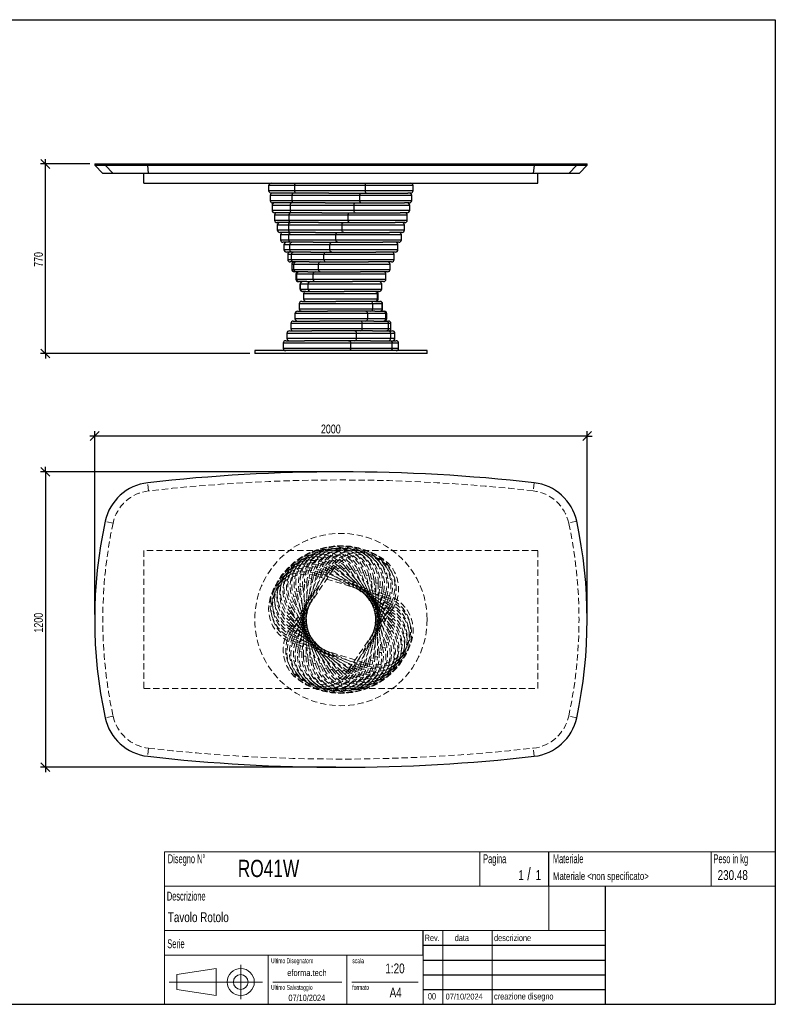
# Model space of a CAD drawing. Header units: millimetres. Extents: x 5 to 292, y 5 to 205.
# Tile 2 of 2: x 139 to 292, y 5 to 205. Entities that reach past the tile are written whole.
import ezdxf

# ---------------------------------------------------------------- set-up
doc = ezdxf.new("R2010")
doc.units = ezdxf.units.MM
doc.linetypes.add('HIDDEN', pattern=[1.905, 1.27, -0.635])
doc.layers.add('FORMAT', color=7, linetype='Continuous')
doc.styles.add('SLDTEXTSTYLE0', font='TXT', dxfattribs={"width": 0.605})
doc.styles.add('SLDTEXTSTYLE1', font='TXT', dxfattribs={"width": 0.75})
doc.dimstyles.new('SLDDIMSTYLE0', dxfattribs={"dimtxt": 1.8, "dimasz": 1.8, "dimexe": 0, "dimexo": 0.0625, "dimgap": 0.45, "dimtad": 1, "dimlfac": 20, "dimrnd": 1e-09, "dimzin": 12, "dimdsep": 46, "dimtxsty": 'SLDTEXTSTYLE1', "dimblk1": 'OBLIQUE', "dimblk2": 'OBLIQUE', "dimsah": 1, "dimcen": 0.09, "dimadec": 0, "dimazin": 3, "dimtfac": 1, "dimtmove": 0, "dimatfit": 0, "dimldrblk": 'OBLIQUE', "dimfxl": 0, "dimfrac": 2, "dimtolj": 1, "dimtzin": 12, "dimarcsym": 0})

# ---------------------------------------------------------------- blocks, each defined once
blk = doc.blocks.new('_Oblique')
at = {"color": 0, "linetype": 'ByBlock', "lineweight": -2}
blk.add_line((-0.5, -0.5), (0.5, 0.5), dxfattribs=at)
blk = doc.blocks.new('_D')
at = {"layer": 'FORMAT', "color": 7}
for p, q in [((143.8, 175.69), (143.8, 176.69)), ((152.8, 175.69), (142.8, 175.69)), ((143.8, 137.19), (143.8, 175.69)), ((185.3, 137.19), (142.8, 137.19)), ((143.8, 137.19), (143.8, 136.19))]:
    blk.add_line(p, q, dxfattribs=at)
at = {"layer": 'FORMAT', "color": 7, "xscale": 1.8, "yscale": 1.8}
for p, rotation in [((143.8, 175.69), 270.0000000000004), ((143.8, 137.19), 90.0000000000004)]:
    blk.add_blockref('_Oblique', p, dxfattribs=dict(at, rotation=rotation))
at = {"layer": 'FORMAT', "color": 7, "insert": (141.48, 154.79), "char_height": 1.8, "attachment_point": 1, "rotation": 90, "style": 'SLDTEXTSTYLE1'}
blk.add_mtext('770', dxfattribs=at)
blk = doc.blocks.new('_D_1')
at = {"layer": 'FORMAT', "color": 7}
for p, q in [((143.8, 113.16), (143.8, 114.16)), ((202.8, 113.16), (142.8, 113.16)), ((143.8, 113.16), (143.8, 53.16)), ((202.8, 53.16), (142.8, 53.16)), ((143.8, 53.16), (143.8, 52.16))]:
    blk.add_line(p, q, dxfattribs=at)
at = {"layer": 'FORMAT', "color": 7, "xscale": 1.8, "yscale": 1.8}
for p, rotation in [((143.8, 113.16, 17.8), 270.0000000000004), ((143.8, 53.16, 17.8), 90.0000000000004)]:
    blk.add_blockref('_Oblique', p, dxfattribs=dict(at, rotation=rotation))
at = {"layer": 'FORMAT', "color": 7, "insert": (141.48, 80.5), "char_height": 1.8, "attachment_point": 1, "rotation": 90, "style": 'SLDTEXTSTYLE1'}
blk.add_mtext('1200', dxfattribs=at)
blk = doc.blocks.new('_D_2')
at = {"layer": 'FORMAT', "color": 7}
for p, q in [((153.8, 120.43), (152.8, 120.43)), ((153.8, 84.16), (153.8, 121.43)), ((253.8, 120.43), (153.8, 120.43)), ((253.8, 84.16), (253.8, 121.43)), ((253.8, 120.43), (254.8, 120.43))]:
    blk.add_line(p, q, dxfattribs=at)
at = {"layer": 'FORMAT', "color": 7, "xscale": 1.8, "yscale": 1.8}
blk.add_blockref('_Oblique', (153.8, 120.43, 17.8), dxfattribs=at)
at = {"layer": 'FORMAT', "color": 7, "xscale": 1.8, "yscale": 1.8, "rotation": 180.0000000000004}
blk.add_blockref('_Oblique', (253.8, 120.43, 17.8), dxfattribs=at)
at = {"layer": 'FORMAT', "color": 7, "insert": (199.74, 122.76), "char_height": 1.8, "attachment_point": 1, "style": 'SLDTEXTSTYLE1'}
blk.add_mtext('2000', dxfattribs=at)

msp = doc.modelspace()

# ---------------------------------------------------------------- linework, layer by layer
at = {"color": 7, "linetype": 'Continuous', "lineweight": 25}
for p, q in [((153.7986, 175.6906), (153.7986, 175.4406)), ((153.7986, 175.6906), (155.92221, 175.6906)), ((153.7986, 175.4406), (155.4486, 173.7906)), ((153.7986, 175.4406), (155.92221, 175.4406)), ((155.92221, 175.6906), (155.92221, 175.4406)), ((155.92221, 175.6906), (164.56918, 175.6906)), ((155.92221, 175.4406), (164.56918, 175.4406)), ((157.53523, 173.7906), (155.92221, 175.4406)), ((164.56918, 175.6906), (164.56918, 175.4406)), ((164.56918, 175.6906), (243.02801, 175.6906)), ((164.56918, 175.4406), (243.02801, 175.4406)), ((164.75545, 173.7906), (164.56918, 175.4406)), ((243.02801, 175.4406), (242.84174, 173.7906)), ((243.02801, 175.6906), (243.02801, 175.4406)), ((243.02801, 175.6906), (251.67498, 175.6906)), ((243.02801, 175.4406), (251.67498, 175.4406)), ((251.67498, 175.4406), (250.06196, 173.7906)), ((251.67498, 175.6906), (251.67498, 175.4406)), ((251.67498, 175.6906), (253.7986, 175.6906)), ((251.67498, 175.4406), (253.7986, 175.4406)), ((252.1486, 173.7906), (253.7986, 175.4406)), ((253.7986, 175.4406), (253.7986, 175.6906)), ((157.53523, 173.7906), (155.4486, 173.7906)), ((164.75545, 173.7906), (157.53523, 173.7906)), ((163.7986, 171.7906), (163.7986, 173.7906)), ((242.84174, 173.7906), (164.75545, 173.7906)), ((250.06196, 173.7906), (242.84174, 173.7906)), ((243.7986, 171.7906), (243.7986, 173.7906)), ((252.1486, 173.7906), (250.06196, 173.7906)), ((163.7986, 171.7906), (243.7986, 171.7906)), ((189.12631, 171.2906), (189.12631, 170.2906)), ((194.43352, 171.2906), (189.12631, 171.2906)), ((189.12631, 170.2906), (194.43352, 170.2906)), ((208.77809, 171.2906), (194.43352, 171.2906)), ((194.43352, 170.2906), (194.43352, 171.2906)), ((194.43352, 170.2906), (208.77809, 170.2906)), ((208.77809, 170.2906), (208.77809, 171.2906)), ((218.47088, 171.2906), (208.77809, 171.2906)), ((208.77809, 170.2906), (218.47088, 170.2906)), ((218.47088, 170.2906), (218.47088, 171.2906)), ((189.43113, 169.2906), (189.43113, 168.2906)), ((193.91652, 169.2906), (189.43113, 169.2906)), ((189.43113, 168.2906), (193.91652, 168.2906)), ((194.57971, 169.7906), (189.62631, 169.7906)), ((207.65146, 169.2906), (193.91652, 169.2906)), ((193.91652, 168.2906), (193.91652, 169.2906)), ((193.91652, 168.2906), (207.65146, 168.2906)), ((201.36015, 169.7906), (194.57971, 169.7906)), ((201.36015, 169.7906), (207.85243, 169.7906)), ((207.65146, 168.2906), (207.65146, 169.2906)), ((218.16607, 169.2906), (207.65146, 169.2906)), ((207.65146, 168.2906), (218.16607, 168.2906)), ((207.85243, 169.7906), (217.3687, 169.7906)), ((217.97088, 169.7906), (217.3687, 169.7906)), ((218.16607, 168.2906), (218.16607, 169.2906)), ((189.82974, 167.2906), (189.82974, 166.2906)), ((193.53449, 167.2906), (189.82974, 167.2906)), ((189.82974, 166.2906), (193.53449, 166.2906)), ((194.11749, 167.7906), (189.93113, 167.7906)), ((206.4722, 167.2906), (193.53449, 167.2906)), ((193.53449, 166.2906), (193.53449, 167.2906)), ((193.53449, 166.2906), (206.4722, 166.2906)), ((200.60977, 167.7906), (194.11749, 167.7906)), ((200.60977, 167.7906), (206.72521, 167.7906)), ((206.4722, 166.2906), (206.4722, 167.2906)), ((217.76745, 167.2906), (206.4722, 167.2906)), ((206.4722, 166.2906), (217.76745, 166.2906)), ((206.72521, 167.7906), (216.6888, 167.7906)), ((217.66607, 167.7906), (216.6888, 167.7906)), ((217.76745, 166.2906), (217.76745, 167.2906)), ((190.31672, 165.2906), (190.31672, 164.2906)), ((193.29266, 165.2906), (190.31672, 165.2906)), ((190.31672, 164.2906), (193.29266, 164.2906)), ((193.78751, 165.7906), (190.32974, 165.7906)), ((205.25642, 165.2906), (193.29266, 165.2906)), ((193.29266, 164.2906), (193.29266, 165.2906)), ((193.29266, 164.2906), (205.25642, 164.2906)), ((199.90295, 165.7906), (193.78751, 165.7906)), ((199.90295, 165.7906), (205.55802, 165.7906)), ((205.25642, 164.2906), (205.25642, 165.2906)), ((217.28048, 165.2906), (205.25642, 165.2906)), ((205.25642, 164.2906), (217.28048, 164.2906)), ((205.55802, 165.7906), (215.83283, 165.7906)), ((217.26745, 165.7906), (215.83283, 165.7906)), ((217.28048, 164.2906), (217.28048, 165.2906)), ((193.59426, 163.7906), (190.81672, 163.7906)), ((190.88539, 163.2906), (190.88539, 162.2906)), ((193.19432, 163.2906), (190.88539, 163.2906)), ((190.88539, 162.2906), (193.19432, 162.2906)), ((204.02072, 163.2906), (193.19432, 163.2906)), ((193.19432, 162.2906), (193.19432, 163.2906)), ((193.19432, 162.2906), (204.02072, 162.2906)), ((199.24933, 163.7906), (193.59426, 163.7906)), ((199.24933, 163.7906), (204.3668, 163.7906)), ((204.02072, 162.2906), (204.02072, 163.2906)), ((216.7118, 163.2906), (204.02072, 163.2906)), ((204.02072, 162.2906), (216.7118, 162.2906)), ((204.3668, 163.7906), (214.81249, 163.7906)), ((216.78048, 163.7906), (214.81249, 163.7906)), ((216.7118, 162.2906), (216.7118, 163.2906)), ((193.54039, 161.7906), (191.38539, 161.7906)), ((191.52801, 161.2906), (191.52801, 160.2906)), ((193.24082, 161.2906), (191.52801, 161.2906)), ((191.52801, 160.2906), (193.24082, 160.2906)), ((202.782, 161.2906), (193.24082, 161.2906)), ((193.24082, 160.2906), (193.24082, 161.2906)), ((193.24082, 160.2906), (202.782, 160.2906)), ((198.65785, 161.7906), (193.54039, 161.7906)), ((198.65785, 161.7906), (203.16781, 161.7906)), ((202.782, 160.2906), (202.782, 161.2906)), ((216.06918, 161.2906), (202.782, 161.2906)), ((202.782, 160.2906), (216.06918, 160.2906)), ((203.16781, 161.7906), (213.64172, 161.7906)), ((216.2118, 161.7906), (213.64172, 161.7906)), ((216.06918, 160.2906), (216.06918, 161.2906)), ((193.62664, 159.7906), (192.02801, 159.7906)), ((192.23578, 159.2906), (192.23578, 158.2906)), ((193.43153, 159.2906), (192.23578, 159.2906)), ((192.23578, 158.2906), (193.43153, 158.2906)), ((201.55716, 159.2906), (193.43153, 159.2906)), ((193.43153, 158.2906), (193.43153, 159.2906)), ((193.43153, 158.2906), (201.55716, 158.2906)), ((198.13659, 159.7906), (193.62664, 159.7906)), ((198.13659, 159.7906), (201.97744, 159.7906)), ((201.55716, 158.2906), (201.55716, 159.2906)), ((215.36141, 159.2906), (201.55716, 159.2906)), ((201.55716, 158.2906), (215.36141, 158.2906)), ((201.97744, 159.7906), (212.3365, 159.7906)), ((215.56918, 159.7906), (212.3365, 159.7906)), ((215.36141, 158.2906), (215.36141, 159.2906)), ((193.85182, 157.7906), (192.73578, 157.7906)), ((192.99905, 157.2906), (192.99905, 156.2906)), ((193.76385, 157.2906), (192.99905, 157.2906)), ((192.99905, 156.2906), (193.76385, 156.2906)), ((200.36293, 157.2906), (193.76385, 157.2906)), ((193.76385, 156.2906), (193.76385, 157.2906)), ((193.76385, 156.2906), (200.36293, 156.2906)), ((197.69267, 157.7906), (193.85182, 157.7906)), ((197.69267, 157.7906), (200.81195, 157.7906)), ((200.36293, 156.2906), (200.36293, 157.2906)), ((214.59814, 157.2906), (200.36293, 157.2906)), ((200.36293, 156.2906), (214.59814, 156.2906)), ((200.81195, 157.7906), (210.91467, 157.7906)), ((214.86141, 157.7906), (210.91467, 157.7906)), ((214.59814, 156.2906), (214.59814, 157.2906)), ((194.21286, 155.7906), (193.49905, 155.7906)), ((193.80739, 155.2906), (193.80739, 154.2906)), ((194.23322, 155.2906), (193.80739, 155.2906)), ((193.80739, 154.2906), (194.23322, 154.2906)), ((197.33214, 155.7906), (194.21286, 155.7906)), ((199.21563, 155.2906), (194.23322, 155.2906)), ((194.23322, 154.2906), (194.23322, 155.2906)), ((194.23322, 154.2906), (199.21563, 154.2906)), ((197.33214, 155.7906), (199.68725, 155.7906)), ((199.21563, 154.2906), (199.21563, 155.2906)), ((213.7898, 155.2906), (199.21563, 155.2906)), ((199.21563, 154.2906), (213.7898, 154.2906)), ((199.68725, 155.7906), (209.39564, 155.7906)), ((214.09814, 155.7906), (209.39564, 155.7906)), ((213.7898, 154.2906), (213.7898, 155.2906)), ((194.70483, 153.7906), (194.30739, 153.7906)), ((194.64975, 153.2906), (194.64975, 152.2906)), ((194.83324, 153.2906), (194.64975, 153.2906)), ((194.64975, 152.2906), (194.83324, 152.2906)), ((197.05994, 153.7906), (194.70483, 153.7906)), ((198.13093, 153.2906), (194.83324, 153.2906)), ((194.83324, 152.2906), (194.83324, 153.2906)), ((194.83324, 152.2906), (198.13093, 152.2906)), ((197.05994, 153.7906), (198.6187, 153.7906)), ((198.13093, 152.2906), (198.13093, 153.2906)), ((212.94744, 153.2906), (198.13093, 153.2906)), ((198.13093, 152.2906), (212.94744, 152.2906)), ((198.6187, 153.7906), (207.80016, 153.7906)), ((213.2898, 153.7906), (207.80016, 153.7906)), ((212.94744, 152.2906), (212.94744, 153.2906)), ((195.32101, 151.7906), (195.14975, 151.7906)), ((196.87977, 151.7906), (195.32101, 151.7906)), ((195.51463, 151.2906), (195.51463, 150.2906)), ((195.55572, 151.2906), (195.51463, 151.2906)), ((195.51463, 150.2906), (195.55572, 150.2906)), ((197.12365, 151.2906), (195.55572, 151.2906)), ((195.55572, 150.2906), (195.55572, 151.2906)), ((195.55572, 150.2906), (197.12365, 150.2906)), ((196.87977, 151.7906), (197.62091, 151.7906)), ((197.12365, 150.2906), (197.12365, 151.2906)), ((212.08256, 151.2906), (197.12365, 151.2906)), ((197.12365, 150.2906), (212.08256, 150.2906)), ((197.62091, 151.7906), (206.15002, 151.7906)), ((212.44744, 151.7906), (206.15002, 151.7906)), ((212.08256, 150.2906), (212.08256, 151.2906)), ((196.05298, 149.7906), (196.01463, 149.7906)), ((196.70697, 149.7906), (196.05298, 149.7906)), ((196.20697, 149.2906), (196.20697, 148.2906)), ((211.20641, 149.2906), (196.20697, 149.2906)), ((196.20697, 148.2906), (211.20641, 148.2906)), ((196.70697, 149.7906), (204.46777, 149.7906)), ((211.58256, 149.7906), (204.46777, 149.7906)), ((211.20641, 148.2906), (211.20641, 149.2906)), ((211.38966, 149.2906), (211.20641, 149.2906)), ((211.20641, 148.2906), (211.38966, 148.2906)), ((211.38966, 148.2906), (211.38966, 149.2906)), ((211.39022, 149.2906), (211.38966, 149.2906)), ((211.38966, 148.2906), (211.39022, 148.2906)), ((211.39022, 148.2906), (211.39022, 149.2906)), ((195.33263, 147.2906), (195.33263, 146.2906)), ((210.27016, 147.2906), (195.33263, 147.2906)), ((195.33263, 146.2906), (210.27016, 146.2906)), ((195.83263, 147.7906), (202.77638, 147.7906)), ((210.70645, 147.7906), (202.77638, 147.7906)), ((210.27016, 146.2906), (210.27016, 147.2906)), ((212.2021, 147.2906), (210.27016, 147.2906)), ((210.27016, 146.2906), (212.2021, 146.2906)), ((210.79307, 147.7906), (210.70645, 147.7906)), ((210.79307, 147.7906), (211.70626, 147.7906)), ((211.70626, 147.7906), (211.76456, 147.7906)), ((212.2021, 146.2906), (212.2021, 147.2906)), ((212.26456, 147.2906), (212.2021, 147.2906)), ((212.2021, 146.2906), (212.26456, 146.2906)), ((212.26456, 146.2906), (212.26456, 147.2906)), ((194.47148, 145.2906), (194.47148, 144.2906)), ((209.24552, 145.2906), (194.47148, 145.2906)), ((194.47148, 144.2906), (209.24552, 144.2906)), ((194.97148, 145.7906), (201.09895, 145.7906)), ((209.77433, 145.7906), (201.09895, 145.7906)), ((209.24552, 144.2906), (209.24552, 145.2906)), ((212.89975, 145.2906), (209.24552, 145.2906)), ((209.24552, 144.2906), (212.89975, 144.2906)), ((210.68752, 145.7906), (209.77433, 145.7906)), ((210.68752, 145.7906), (212.41481, 145.7906)), ((212.41481, 145.7906), (212.62571, 145.7906)), ((212.89975, 144.2906), (212.89975, 145.2906)), ((213.12571, 145.2906), (212.89975, 145.2906)), ((212.89975, 144.2906), (213.12571, 144.2906)), ((213.12571, 144.2906), (213.12571, 145.2906)), ((193.63529, 143.2906), (193.63529, 142.2906)), ((208.14649, 143.2906), (193.63529, 143.2906)), ((193.63529, 142.2906), (208.14649, 142.2906)), ((194.13529, 143.7906), (199.45839, 143.7906)), ((208.76059, 143.7906), (199.45839, 143.7906)), ((208.14649, 142.2906), (208.14649, 143.2906)), ((213.47309, 143.2906), (208.14649, 143.2906)), ((208.14649, 142.2906), (213.47309, 142.2906)), ((210.48788, 143.7906), (208.76059, 143.7906)), ((210.48788, 143.7906), (213.00568, 143.7906)), ((213.00568, 143.7906), (213.4619, 143.7906)), ((213.47309, 142.2906), (213.47309, 143.2906)), ((213.9619, 143.2906), (213.47309, 143.2906)), ((213.47309, 142.2906), (213.9619, 142.2906)), ((213.9619, 142.2906), (213.9619, 143.2906)), ((192.83548, 141.2906), (192.83548, 140.2906)), ((206.98806, 141.2906), (192.83548, 141.2906)), ((192.83548, 140.2906), (206.98806, 140.2906)), ((193.33548, 141.7906), (197.87712, 141.7906)), ((207.67907, 141.7906), (197.87712, 141.7906)), ((206.98806, 140.2906), (206.98806, 141.2906)), ((213.91429, 141.2906), (206.98806, 141.2906)), ((206.98806, 140.2906), (213.91429, 140.2906)), ((210.19687, 141.7906), (207.67907, 141.7906)), ((210.19687, 141.7906), (213.47079, 141.7906)), ((213.47079, 141.7906), (214.26171, 141.7906)), ((213.91429, 140.2906), (213.91429, 141.2906)), ((214.76171, 141.2906), (213.91429, 141.2906)), ((213.91429, 140.2906), (214.76171, 140.2906)), ((214.76171, 140.2906), (214.76171, 141.2906)), ((192.08297, 139.2906), (192.08297, 138.2906)), ((205.78607, 139.2906), (192.08297, 139.2906)), ((192.08297, 138.2906), (205.78607, 138.2906)), ((192.58297, 139.7906), (196.37672, 139.7906)), ((206.54456, 139.7906), (196.37672, 139.7906)), ((205.78607, 138.2906), (205.78607, 139.2906)), ((214.21733, 139.2906), (205.78607, 139.2906)), ((205.78607, 138.2906), (214.21733, 138.2906)), ((209.81847, 139.7906), (206.54456, 139.7906)), ((209.81847, 139.7906), (213.80379, 139.7906)), ((213.80379, 139.7906), (215.01422, 139.7906)), ((214.21733, 138.2906), (214.21733, 139.2906)), ((215.51422, 139.2906), (214.21733, 139.2906)), ((214.21733, 138.2906), (215.51422, 138.2906)), ((215.51422, 138.2906), (215.51422, 139.2906)), ((186.2986, 137.7906), (186.2986, 137.1906)), ((221.2986, 137.7906), (186.2986, 137.7906)), ((221.2986, 137.1906), (186.2986, 137.1906)), ((221.2986, 137.1906), (221.2986, 137.7906))]:
    msp.add_line(p, q, dxfattribs=at)
at = {"color": 7, "linetype": 'HIDDEN', "lineweight": 18}
for p, q in [((164.75545, 109.29688), (164.56918, 110.93633)), ((243.02801, 110.93633), (242.84174, 109.29688)), ((157.53523, 102.75819), (155.92221, 103.10557)), ((251.67498, 103.10557), (250.06196, 102.75819)), ((163.7986, 97.15775), (163.7986, 69.15775)), ((243.7986, 97.15775), (163.7986, 97.15775)), ((243.7986, 69.15775), (243.7986, 97.15775)), ((193.37987, 81.17027), (201.81112, 93.57648)), ((193.6829, 79.96828), (200.60913, 93.27344)), ((202.22466, 93.29543), (193.79341, 80.88923)), ((194.1241, 78.80986), (199.45071, 92.83224)), ((201.05263, 93.04257), (194.12641, 79.73741)), ((199.91812, 92.65469), (194.59151, 78.6323)), ((194.69744, 77.71082), (198.35167, 92.2589)), ((198.8366, 92.13709), (195.18238, 77.58901)), ((198.35167, 92.2589), (198.8366, 92.13709)), ((198.8366, 92.13709), (198.35167, 92.2589)), ((198.67291, 92.04467), (198.8191, 92.52282)), ((198.8191, 92.52282), (198.67291, 92.04467)), ((213.01748, 87.65909), (198.67291, 92.04467)), ((198.8191, 92.52282), (213.16367, 88.13724)), ((199.45071, 92.83224), (199.91812, 92.65469)), ((199.91812, 92.65469), (199.45071, 92.83224)), ((199.74476, 92.58199), (199.94573, 93.03982)), ((199.94573, 93.03982), (199.74476, 92.58199)), ((213.4797, 86.55278), (199.74476, 92.58199)), ((199.94573, 93.03982), (213.68067, 87.01061)), ((200.60913, 93.27344), (201.05263, 93.04257)), ((201.05263, 93.04257), (200.60913, 93.27344)), ((200.87198, 92.9906), (201.125, 93.42185)), ((201.125, 93.42185), (200.87198, 92.9906)), ((213.80968, 85.40009), (200.87198, 92.9906)), ((201.125, 93.42185), (214.0627, 85.83135)), ((201.81112, 93.57648), (202.22466, 93.29543)), ((202.22466, 93.29543), (201.81112, 93.57648)), ((202.03917, 93.26489), (202.34078, 93.66369)), ((202.34078, 93.66369), (202.03917, 93.26489)), ((214.00293, 84.21677), (202.03917, 93.26489)), ((202.34078, 93.66369), (214.30454, 84.61557)), ((203.2304, 93.40114), (203.57647, 93.76202)), ((203.57647, 93.76202), (203.2304, 93.40114)), ((214.0568, 83.01899), (203.2304, 93.40114)), ((203.57647, 93.76202), (214.40287, 83.37987)), ((204.42938, 93.39748), (204.81519, 93.71552)), ((204.81519, 93.71552), (204.42938, 93.39748)), ((213.97055, 81.82311), (204.42938, 93.39748)), ((204.81519, 93.71552), (214.35637, 82.14115)), ((205.61975, 93.25395), (206.04003, 93.52481)), ((206.04003, 93.52481), (205.61975, 93.25395)), ((213.74537, 80.64545), (205.61975, 93.25395)), ((206.04003, 93.52481), (214.16566, 80.91631)), ((206.78525, 92.97253), (207.23426, 93.1925)), ((207.23426, 93.1925), (206.78525, 92.97253)), ((213.38433, 79.50211), (206.78525, 92.97253)), ((207.23426, 93.1925), (213.83335, 79.72208)), ((207.90995, 92.55704), (208.38156, 92.72312)), ((208.38156, 92.72312), (207.90995, 92.55704)), ((212.89236, 78.4087), (207.90995, 92.55704)), ((208.38156, 92.72312), (213.36397, 78.57478)), ((208.97849, 92.01318), (209.46626, 92.1231)), ((209.46626, 92.1231), (208.97849, 92.01318)), ((212.27618, 77.38016), (208.97849, 92.01318)), ((209.46626, 92.1231), (212.76395, 77.49008)), ((195.3951, 76.68618), (197.32703, 91.56125)), ((197.82286, 91.49685), (195.89093, 76.62178)), ((196.20753, 75.74993), (196.39078, 90.74881)), ((196.39078, 90.74881), (196.89075, 90.74271)), ((196.89075, 90.74271), (196.39078, 90.74881)), ((196.89075, 90.74271), (196.70749, 75.74383)), ((197.32703, 91.56125), (197.82286, 91.49685)), ((197.82286, 91.49685), (197.32703, 91.56125)), ((209.97629, 91.34836), (210.47355, 91.40062)), ((210.47355, 91.40062), (209.97629, 91.34836)), ((211.54421, 76.43053), (209.97629, 91.34836)), ((210.47355, 91.40062), (212.04147, 76.4828)), ((210.70645, 75.57279), (210.8897, 90.57167)), ((210.8897, 90.57167), (211.38966, 90.56556)), ((211.38966, 90.56556), (210.8897, 90.57167)), ((211.38966, 90.56556), (211.20641, 75.56668)), ((194.83324, 88.82541), (195.32101, 88.93533)), ((195.32101, 88.93533), (194.83324, 88.82541)), ((198.13093, 74.19239), (194.83324, 88.82541)), ((195.32101, 88.93533), (198.6187, 74.30231)), ((195.55572, 89.8327), (196.05298, 89.88496)), ((196.05298, 89.88496), (195.55572, 89.8327)), ((197.12365, 74.91487), (195.55572, 89.8327)), ((196.05298, 89.88496), (197.62091, 74.96713)), ((208.76059, 74.1784), (212.41481, 88.72648)), ((212.89975, 88.60467), (209.24552, 74.05659)), ((209.77433, 74.81864), (211.70626, 89.69371)), ((212.2021, 89.62931), (210.27016, 74.75425)), ((211.70626, 89.69371), (212.2021, 89.62931)), ((212.2021, 89.62931), (211.70626, 89.69371)), ((212.41481, 88.72648), (212.89975, 88.60467)), ((212.89975, 88.60467), (212.41481, 88.72648)), ((213.01748, 87.65909), (213.16367, 88.13724)), ((213.16367, 88.13724), (213.01748, 87.65909)), ((193.76385, 86.59341), (194.21286, 86.81338)), ((194.21286, 86.81338), (193.76385, 86.59341)), ((200.36293, 73.123), (193.76385, 86.59341)), ((194.21286, 86.81338), (200.81195, 73.34297)), ((194.23322, 87.74071), (194.70483, 87.90679)), ((194.70483, 87.90679), (194.23322, 87.74071)), ((199.21563, 73.59237), (194.23322, 87.74071)), ((194.70483, 87.90679), (199.68725, 73.75845)), ((206.54456, 73.27292), (213.47079, 86.57809)), ((213.91429, 86.34721), (206.98806, 73.04205)), ((207.67907, 73.6608), (213.00568, 87.68319)), ((213.47309, 87.50564), (208.14649, 73.48325)), ((213.00568, 87.68319), (213.47309, 87.50564)), ((213.47309, 87.50564), (213.00568, 87.68319)), ((213.47079, 86.57809), (213.91429, 86.34721)), ((213.91429, 86.34721), (213.47079, 86.57809)), ((213.4797, 86.55278), (213.68067, 87.01061)), ((213.68067, 87.01061), (213.4797, 86.55278)), ((193.24082, 84.17434), (193.62664, 84.49238)), ((193.62664, 84.49238), (193.24082, 84.17434)), ((202.782, 72.59998), (193.24082, 84.17434)), ((193.43153, 85.39918), (193.85182, 85.67004)), ((193.85182, 85.67004), (193.43153, 85.39918)), ((201.55716, 72.79069), (193.43153, 85.39918)), ((193.62664, 84.49238), (203.16781, 72.91801)), ((193.85182, 85.67004), (201.97744, 73.06154)), ((205.37253, 73.02006), (213.80379, 85.42627)), ((214.21733, 85.14523), (205.78607, 72.73902)), ((213.80379, 85.42627), (214.21733, 85.14523)), ((214.21733, 85.14523), (213.80379, 85.42627)), ((213.80968, 85.40009), (214.0627, 85.83135)), ((214.0627, 85.83135), (213.80968, 85.40009)), ((214.00293, 84.21677), (214.30454, 84.61557)), ((214.30454, 84.61557), (214.00293, 84.21677)), ((193.19432, 82.93562), (193.54039, 83.2965)), ((193.54039, 83.2965), (193.19432, 82.93562)), ((204.02072, 72.55347), (193.19432, 82.93562)), ((193.29266, 81.69993), (193.59426, 82.09872)), ((193.59426, 82.09872), (193.29266, 81.69993)), ((193.54039, 83.2965), (204.3668, 72.91435)), ((193.59426, 82.09872), (205.55802, 73.0506)), ((213.97055, 81.82311), (214.35637, 82.14115)), ((214.35637, 82.14115), (213.97055, 81.82311)), ((214.0568, 83.01899), (214.40287, 83.37987)), ((214.40287, 83.37987), (214.0568, 83.01899)), ((205.25642, 72.65181), (193.29266, 81.69993)), ((193.37987, 81.17027), (193.79341, 80.88923)), ((193.79341, 80.88923), (193.37987, 81.17027)), ((193.53449, 80.48415), (193.78751, 80.9154)), ((193.78751, 80.9154), (193.53449, 80.48415)), ((206.4722, 72.89364), (193.53449, 80.48415)), ((193.78751, 80.9154), (206.72521, 73.3249)), ((213.74537, 80.64545), (214.16566, 80.91631)), ((214.16566, 80.91631), (213.74537, 80.64545)), ((193.6829, 79.96828), (194.12641, 79.73741)), ((194.12641, 79.73741), (193.6829, 79.96828)), ((193.91652, 79.30489), (194.11749, 79.76272)), ((194.11749, 79.76272), (193.91652, 79.30489)), ((207.65146, 73.27567), (193.91652, 79.30489)), ((194.11749, 79.76272), (207.85243, 73.7335)), ((194.1241, 78.80986), (194.59151, 78.6323)), ((194.59151, 78.6323), (194.1241, 78.80986)), ((194.43352, 78.17825), (194.57971, 78.6564)), ((194.57971, 78.6564), (194.43352, 78.17825)), ((208.77809, 73.79267), (194.43352, 78.17825)), ((194.57971, 78.6564), (208.92428, 74.27083)), ((212.89236, 78.4087), (213.36397, 78.57478)), ((213.36397, 78.57478), (212.89236, 78.4087)), ((213.38433, 79.50211), (213.83335, 79.72208)), ((213.83335, 79.72208), (213.38433, 79.50211)), ((194.69744, 77.71082), (195.18238, 77.58901)), ((195.18238, 77.58901), (194.69744, 77.71082)), ((195.3951, 76.68618), (195.89093, 76.62178)), ((195.89093, 76.62178), (195.3951, 76.68618)), ((211.54421, 76.43053), (212.04147, 76.4828)), ((212.04147, 76.4828), (211.54421, 76.43053)), ((212.27618, 77.38016), (212.76395, 77.49008)), ((212.76395, 77.49008), (212.27618, 77.38016)), ((196.20753, 75.74993), (196.70749, 75.74383)), ((196.70749, 75.74383), (196.20753, 75.74993)), ((197.12365, 74.91487), (197.62091, 74.96713)), ((197.62091, 74.96713), (197.12365, 74.91487)), ((198.13093, 74.19239), (198.6187, 74.30231)), ((198.6187, 74.30231), (198.13093, 74.19239)), ((208.76059, 74.1784), (209.24552, 74.05659)), ((209.24552, 74.05659), (208.76059, 74.1784)), ((208.77809, 73.79267), (208.92428, 74.27083)), ((208.92428, 74.27083), (208.77809, 73.79267)), ((209.77433, 74.81864), (210.27016, 74.75425)), ((210.27016, 74.75425), (209.77433, 74.81864)), ((210.70645, 75.57279), (211.20641, 75.56668)), ((211.20641, 75.56668), (210.70645, 75.57279)), ((199.21563, 73.59237), (199.68725, 73.75845)), ((199.68725, 73.75845), (199.21563, 73.59237)), ((200.36293, 73.123), (200.81195, 73.34297)), ((200.81195, 73.34297), (200.36293, 73.123)), ((201.55716, 72.79069), (201.97744, 73.06154)), ((201.97744, 73.06154), (201.55716, 72.79069)), ((202.782, 72.59998), (203.16781, 72.91801)), ((203.16781, 72.91801), (202.782, 72.59998)), ((204.02072, 72.55347), (204.3668, 72.91435)), ((204.3668, 72.91435), (204.02072, 72.55347)), ((205.25642, 72.65181), (205.55802, 73.0506)), ((205.55802, 73.0506), (205.25642, 72.65181)), ((205.37253, 73.02006), (205.78607, 72.73902)), ((205.78607, 72.73902), (205.37253, 73.02006)), ((206.4722, 72.89364), (206.72521, 73.3249)), ((206.72521, 73.3249), (206.4722, 72.89364)), ((206.54456, 73.27292), (206.98806, 73.04205)), ((206.98806, 73.04205), (206.54456, 73.27292)), ((207.65146, 73.27567), (207.85243, 73.7335)), ((207.85243, 73.7335), (207.65146, 73.27567)), ((207.67907, 73.6608), (208.14649, 73.48325)), ((208.14649, 73.48325), (207.67907, 73.6608)), ((163.7986, 69.15775), (243.7986, 69.15775)), ((157.53523, 63.5573), (155.92221, 63.20992)), ((251.67498, 63.20992), (250.06196, 63.5573)), ((164.75545, 57.01861), (164.56918, 55.37916)), ((243.02801, 55.37916), (242.84174, 57.01861))]:
    msp.add_line(p, q, dxfattribs=at)
at = {"color": 7, "linetype": 'Continuous', "lineweight": 25, "flags": 128}
for points in [[(194.43352, 171.2906), (194.43633, 171.38814), (194.44465, 171.48194), (194.45816, 171.56838), (194.47634, 171.64415), (194.49849, 171.70633), (194.52377, 171.75254), (194.55119, 171.78099), (194.57971, 171.7906)], [(194.57971, 169.7906), (194.55119, 169.8002), (194.52377, 169.82866), (194.49849, 169.87486), (194.47634, 169.93704), (194.45816, 170.01281), (194.44465, 170.09926), (194.43633, 170.19305), (194.43352, 170.2906)], [(208.77809, 171.2906), (208.7809, 171.38814), (208.78922, 171.48194), (208.80273, 171.56838), (208.82091, 171.64415), (208.84306, 171.70633), (208.86834, 171.75254), (208.89576, 171.78099), (208.92428, 171.7906)], [(208.92428, 169.7906), (208.89576, 169.8002), (208.86834, 169.82866), (208.84306, 169.87486), (208.82091, 169.93704), (208.80273, 170.01281), (208.78922, 170.09926), (208.7809, 170.19305), (208.77809, 170.2906)], [(193.91652, 169.2906), (193.92038, 169.38814), (193.93182, 169.48194), (193.95039, 169.56838), (193.97538, 169.64415), (194.00584, 169.70633), (194.04058, 169.75254), (194.07828, 169.78099), (194.11749, 169.7906)], [(194.11749, 167.7906), (194.07828, 167.8002), (194.04058, 167.82866), (194.00584, 167.87486), (193.97538, 167.93704), (193.95039, 168.01281), (193.93182, 168.09926), (193.92038, 168.19305), (193.91652, 168.2906)], [(207.65146, 169.2906), (207.65532, 169.38814), (207.66676, 169.48194), (207.68533, 169.56838), (207.71032, 169.64415), (207.74078, 169.70633), (207.77552, 169.75254), (207.81322, 169.78099), (207.85243, 169.7906)], [(207.85243, 167.7906), (207.81322, 167.8002), (207.77552, 167.82866), (207.74078, 167.87486), (207.71032, 167.93704), (207.68533, 168.01281), (207.66676, 168.09926), (207.65532, 168.19305), (207.65146, 168.2906)], [(193.53449, 167.2906), (193.53935, 167.38814), (193.55375, 167.48194), (193.57713, 167.56838), (193.6086, 167.64415), (193.64694, 167.70633), (193.69068, 167.75254), (193.73815, 167.78099), (193.78751, 167.7906)], [(193.78751, 165.7906), (193.73815, 165.8002), (193.69068, 165.82866), (193.64694, 165.87486), (193.6086, 165.93704), (193.57713, 166.01281), (193.55375, 166.09926), (193.53935, 166.19305), (193.53449, 166.2906)], [(206.4722, 167.2906), (206.47706, 167.38814), (206.49145, 167.48194), (206.51484, 167.56838), (206.5463, 167.64415), (206.58464, 167.70633), (206.62839, 167.75254), (206.67585, 167.78099), (206.72521, 167.7906)], [(206.72521, 165.7906), (206.67585, 165.8002), (206.62839, 165.82866), (206.58464, 165.87486), (206.5463, 165.93704), (206.51484, 166.01281), (206.49145, 166.09926), (206.47706, 166.19305), (206.4722, 166.2906)], [(193.29266, 165.2906), (193.29845, 165.38814), (193.31561, 165.48194), (193.34349, 165.56838), (193.38099, 165.64415), (193.4267, 165.70633), (193.47884, 165.75254), (193.53542, 165.78099), (193.59426, 165.7906)], [(193.59426, 163.7906), (193.53542, 163.8002), (193.47884, 163.82866), (193.4267, 163.87486), (193.38099, 163.93704), (193.34349, 164.01281), (193.31561, 164.09926), (193.29845, 164.19305), (193.29266, 164.2906)], [(205.25642, 165.2906), (205.26221, 165.38814), (205.27937, 165.48194), (205.30724, 165.56838), (205.34475, 165.64415), (205.39046, 165.70633), (205.4426, 165.75254), (205.49918, 165.78099), (205.55802, 165.7906)], [(205.55802, 163.7906), (205.49918, 163.8002), (205.4426, 163.82866), (205.39046, 163.87486), (205.34475, 163.93704), (205.30724, 164.01281), (205.27937, 164.09926), (205.26221, 164.19305), (205.25642, 164.2906)], [(193.19432, 163.2906), (193.20097, 163.38814), (193.22066, 163.48194), (193.25264, 163.56838), (193.29568, 163.64415), (193.34812, 163.70633), (193.40796, 163.75254), (193.47288, 163.78099), (193.54039, 163.7906)], [(193.54039, 161.7906), (193.47288, 161.8002), (193.40796, 161.82866), (193.34812, 161.87486), (193.29568, 161.93704), (193.25264, 162.01281), (193.22066, 162.09926), (193.20097, 162.19305), (193.19432, 162.2906)], [(204.02072, 163.2906), (204.02737, 163.38814), (204.04707, 163.48194), (204.07905, 163.56838), (204.12209, 163.64415), (204.17453, 163.70633), (204.23436, 163.75254), (204.29928, 163.78099), (204.3668, 163.7906)], [(204.3668, 161.7906), (204.29928, 161.8002), (204.23436, 161.82866), (204.17453, 161.87486), (204.12209, 161.93704), (204.07905, 162.01281), (204.04707, 162.09926), (204.02737, 162.19305), (204.02072, 162.2906)], [(193.24082, 161.2906), (193.24824, 161.38814), (193.27019, 161.48194), (193.30585, 161.56838), (193.35383, 161.64415), (193.41229, 161.70633), (193.47899, 161.75254), (193.55137, 161.78099), (193.62664, 161.7906)], [(193.62664, 159.7906), (193.55137, 159.8002), (193.47899, 159.82866), (193.41229, 159.87486), (193.35383, 159.93704), (193.30585, 160.01281), (193.27019, 160.09926), (193.24824, 160.19305), (193.24082, 160.2906)], [(202.782, 161.2906), (202.78941, 161.38814), (202.81137, 161.48194), (202.84702, 161.56838), (202.895, 161.64415), (202.95346, 161.70633), (203.02017, 161.75254), (203.09254, 161.78099), (203.16781, 161.7906)], [(203.16781, 159.7906), (203.09254, 159.8002), (203.02017, 159.82866), (202.95346, 159.87486), (202.895, 159.93704), (202.84702, 160.01281), (202.81137, 160.09926), (202.78941, 160.19305), (202.782, 160.2906)], [(193.43153, 159.2906), (193.43961, 159.38814), (193.46353, 159.48194), (193.50237, 159.56838), (193.55463, 159.64415), (193.61832, 159.70633), (193.69098, 159.75254), (193.76982, 159.78099), (193.85182, 159.7906)], [(193.85182, 157.7906), (193.76982, 157.8002), (193.69098, 157.82866), (193.61832, 157.87486), (193.55463, 157.93704), (193.50237, 158.01281), (193.46353, 158.09926), (193.43961, 158.19305), (193.43153, 158.2906)], [(201.55716, 159.2906), (201.56523, 159.38814), (201.58915, 159.48194), (201.62799, 159.56838), (201.68026, 159.64415), (201.74394, 159.70633), (201.81661, 159.75254), (201.89545, 159.78099), (201.97744, 159.7906)], [(201.97744, 157.7906), (201.89545, 157.8002), (201.81661, 157.82866), (201.74394, 157.87486), (201.68026, 157.93704), (201.62799, 158.01281), (201.58915, 158.09926), (201.56523, 158.19305), (201.55716, 158.2906)], [(205.37253, 139.7906), (205.45321, 139.78099), (205.53079, 139.75254), (205.60229, 139.70633), (205.66495, 139.64415), (205.71638, 139.56838), (205.7546, 139.48194), (205.77813, 139.38814), (205.78607, 139.2906)], [(205.78607, 138.2906), (205.77813, 138.19305), (205.7546, 138.09926), (205.71638, 138.01281), (205.66495, 137.93704), (205.60229, 137.87486), (205.53079, 137.82866), (205.45321, 137.8002), (205.37253, 137.7906)], [(213.80379, 139.7906), (213.88446, 139.78099), (213.96204, 139.75254), (214.03354, 139.70633), (214.0962, 139.64415), (214.14763, 139.56838), (214.18585, 139.48194), (214.20938, 139.38814), (214.21733, 139.2906)], [(214.21733, 138.2906), (214.20938, 138.19305), (214.18585, 138.09926), (214.14763, 138.01281), (214.0962, 137.93704), (214.03354, 137.87486), (213.96204, 137.82866), (213.88446, 137.8002), (213.80379, 137.7906)]]:
    msp.add_lwpolyline(points, dxfattribs=at)
at = {"color": 7, "linetype": 'HIDDEN', "lineweight": 18}
msp.add_circle((203.7986, 83.15775), 17.5, dxfattribs=at)
at = {"color": 7, "linetype": 'Continuous', "lineweight": 25}
for centre, radius, start, end in [((189.62631, 171.2906), 0.5, 90, 180), ((189.62631, 170.2906), 0.5, 180, 270), ((217.97088, 171.2906), 0.5, 0, 90), ((217.97088, 170.2906), 0.5, 270, 0), ((189.93113, 169.2906), 0.5, 90, 180), ((189.93113, 168.2906), 0.5, 180, 270), ((217.66607, 169.2906), 0.5, 0, 90), ((217.66607, 168.2906), 0.5, 270, 0), ((190.32974, 167.2906), 0.5, 90, 180), ((190.32974, 166.2906), 0.5, 180, 270), ((217.26745, 167.2906), 0.5, 0, 90), ((217.26745, 166.2906), 0.5, 270, 0), ((190.81672, 165.2906), 0.5, 90, 180), ((190.81672, 164.2906), 0.5, 180, 270), ((216.78048, 165.2906), 0.5, 0, 90), ((216.78048, 164.2906), 0.5, 270, 0), ((191.38539, 163.2906), 0.5, 90, 180), ((191.38539, 162.2906), 0.5, 180, 270), ((216.2118, 163.2906), 0.5, 0, 90), ((216.2118, 162.2906), 0.5, 270, 0), ((192.02801, 161.2906), 0.5, 90, 180), ((192.02801, 160.2906), 0.5, 180, 270), ((215.56918, 161.2906), 0.5, 0, 90), ((215.56918, 160.2906), 0.5, 270, 0), ((192.73578, 159.2906), 0.5, 90, 180), ((192.73578, 158.2906), 0.5, 180, 270), ((214.86141, 159.2906), 0.5, 0, 90), ((214.86141, 158.2906), 0.5, 270, 0), ((193.49905, 157.2906), 0.5, 90, 180), ((193.49905, 156.2906), 0.5, 180, 270), ((194.2398, 157.31479), 0.47657, 93.2406657, 182.9099065), ((194.2398, 156.2664), 0.47657, 177.0900935, 266.7593343), ((200.83889, 157.31479), 0.47657, 93.2406657, 182.9099065), ((200.83889, 156.2664), 0.47657, 177.0900935, 266.7593343), ((214.09814, 157.2906), 0.5, 0, 90), ((214.09814, 156.2906), 0.5, 270, 0), ((194.30739, 155.2906), 0.5, 90, 180), ((194.30739, 154.2906), 0.5, 180, 270), ((194.71945, 155.30439), 0.48643, 91.722513, 181.6246863), ((194.71945, 154.27681), 0.48643, 178.3753137, 268.277487), ((199.70187, 155.30439), 0.48643, 91.722513, 181.6246863), ((199.70187, 154.27681), 0.48643, 178.3753137, 268.277487), ((213.2898, 155.2906), 0.5, 0, 90), ((213.2898, 154.2906), 0.5, 270, 0), ((195.14975, 153.2906), 0.5, 90, 180), ((195.14975, 152.2906), 0.5, 180, 270), ((195.3272, 153.29664), 0.494, 90.7183147, 180.7007399), ((195.3272, 152.28456), 0.494, 179.2992601, 269.2816853), ((198.62489, 153.29664), 0.494, 90.7183147, 180.7007399), ((198.62489, 152.28456), 0.494, 179.2992601, 269.2816853), ((212.44744, 153.2906), 0.5, 0, 90), ((212.44744, 152.2906), 0.5, 270, 0), ((196.01463, 151.2906), 0.5, 90, 180), ((196.01463, 150.2906), 0.5, 180, 270), ((196.05435, 151.29196), 0.49864, 90.157799, 180.1569346), ((196.05435, 150.28923), 0.49864, 179.8430654, 269.842201), ((197.62228, 151.29196), 0.49864, 90.157799, 180.1569346), ((197.62228, 150.28923), 0.49864, 179.8430654, 269.842201), ((211.58256, 151.2906), 0.5, 0, 90), ((211.58256, 150.2906), 0.5, 270, 0), ((196.70697, 149.2906), 0.5, 90, 180), ((196.70697, 148.2906), 0.5, 180, 270), ((210.70643, 149.29062), 0.49998, 359.997862, 89.9978618), ((210.70643, 148.29058), 0.49998, 270.0021382, 0.002138), ((210.88968, 149.29062), 0.49998, 359.997862, 89.9978618), ((210.88968, 148.29058), 0.49998, 270.0021382, 0.002138), ((210.89022, 149.2906), 0.5, 0, 90), ((210.89022, 148.2906), 0.5, 270, 0), ((195.83263, 147.2906), 0.5, 90, 180), ((195.83263, 146.2906), 0.5, 180, 270), ((209.77224, 147.29267), 0.49793, 359.7614019, 89.759398), ((209.77224, 146.28852), 0.49793, 270.240602, 0.2385981), ((211.70417, 147.29267), 0.49793, 359.7614019, 89.759398), ((211.70417, 146.28852), 0.49793, 270.240602, 0.2385981), ((211.76456, 147.2906), 0.5, 0, 90), ((211.76456, 146.2906), 0.5, 270, 0), ((194.97148, 145.2906), 0.5, 90, 180), ((194.97148, 144.2906), 0.5, 180, 270), ((208.75294, 145.29802), 0.49264, 359.137167, 89.110362), ((208.75294, 144.28318), 0.49264, 270.889638, 0.862833), ((212.40716, 145.29802), 0.49264, 359.137167, 89.110362), ((212.40716, 144.28318), 0.49264, 270.889638, 0.862833), ((212.62571, 145.2906), 0.5, 0, 90), ((212.62571, 144.2906), 0.5, 270, 0), ((194.13529, 143.2906), 0.5, 90, 180), ((194.13529, 142.2906), 0.5, 180, 270), ((207.66221, 143.30636), 0.48453, 358.1357412, 88.0057177), ((207.66221, 142.27483), 0.48453, 271.9942823, 1.8642588), ((212.98882, 143.30636), 0.48453, 358.1357412, 88.0057177), ((212.98882, 142.27483), 0.48453, 271.9942823, 1.8642588), ((213.4619, 143.2906), 0.5, 0, 90), ((213.4619, 142.2906), 0.5, 270, 0), ((193.33548, 141.2906), 0.5, 90, 180), ((193.33548, 140.2906), 0.5, 180, 270), ((206.51451, 141.31725), 0.4743, 356.7787944, 86.3679517), ((206.51451, 140.26395), 0.4743, 273.6320483, 3.2212056), ((213.44074, 141.31725), 0.4743, 356.7787944, 86.3679517), ((213.44074, 140.26395), 0.4743, 273.6320483, 3.2212056), ((214.26171, 141.2906), 0.5, 0, 90), ((214.26171, 140.2906), 0.5, 270, 0), ((192.58297, 139.2906), 0.5, 90, 180), ((192.58297, 138.2906), 0.5, 180, 270), ((215.01422, 139.2906), 0.5, 0, 90), ((215.01422, 138.2906), 0.5, 270, 0), ((203.7986, -234.34225), 347.5, 83.5180383, 96.4819617), ((165.69808, 101.00026), 10, 96.4819617, 167.8465205), ((241.89911, 101.00026), 10, 12.1534795, 83.5180383), ((248.5486, 83.15775), 94.75, 167.8465205, 192.1534795), ((159.0486, 83.15775), 94.75, 347.8465205, 12.1534795), ((165.69808, 65.31523), 10, 192.1534795, 263.5180383), ((241.89911, 65.31523), 10, 276.4819617, 347.8465205), ((203.7986, 400.65775), 347.5, 263.5180383, 276.4819617)]:
    msp.add_arc(centre, radius, start, end, dxfattribs=at)
at = {"color": 7, "linetype": 'HIDDEN', "lineweight": 18}
for centre, radius, start, end in [((203.7986, -234.34225), 345.85, 83.5180383, 96.4819617), ((165.69808, 101.00026), 8.35, 96.4819617, 167.8465205), ((241.89911, 101.00026), 8.35, 12.1534795, 83.5180383), ((248.5486, 83.15775), 93.1, 167.8465205, 192.1534795), ((159.0486, 83.15775), 93.1, 347.8465205, 12.1534795), ((203.01463, 90.61666), 7.5, 6, 186), ((203.89022, 90.65719), 7.5, 359.3, 179.3), ((204.76456, 90.59528), 7.5, 352.6, 172.6), ((199.02801, 88.94493), 7.5, 39.5, 219.5), ((199.73578, 89.462), 7.5, 32.8, 212.8), ((199.73578, 89.462), 7, 32.8, 212.8), ((199.73578, 89.462), 7, 32.8, 212.8), ((200.49905, 89.89295), 7.5, 26.1, 206.1), ((200.49905, 89.89295), 7, 26.1, 206.1), ((200.49905, 89.89295), 7, 26.1, 206.1), ((201.30739, 90.23192), 7.5, 19.4, 199.4), ((201.30739, 90.23192), 7, 19.4, 199.4), ((201.30739, 90.23192), 7, 19.4, 199.4), ((202.14975, 90.47426), 7.5, 12.7, 192.7), ((202.14975, 90.47426), 7, 12.7, 192.7), ((202.14975, 90.47426), 7, 12.7, 192.7), ((203.01463, 90.61666), 7, 6, 186), ((203.01463, 90.61666), 7, 6, 186), ((203.89022, 90.65719), 7, 359.3, 179.3), ((203.89022, 90.65719), 7, 359.3, 179.3), ((204.76456, 90.59528), 7, 352.6, 172.6), ((204.76456, 90.59528), 7, 352.6, 172.6), ((205.62571, 90.43179), 7.5, 345.9, 165.9), ((205.62571, 90.43179), 7, 345.9, 165.9), ((205.62571, 90.43179), 7, 345.9, 165.9), ((206.4619, 90.16894), 7.5, 339.2, 159.2), ((206.4619, 90.16894), 7, 339.2, 159.2), ((206.4619, 90.16894), 7, 339.2, 159.2), ((207.26171, 89.81033), 7.5, 332.5, 152.5), ((207.26171, 89.81033), 7, 332.5, 152.5), ((207.26171, 89.81033), 7, 332.5, 152.5), ((208.01422, 89.36085), 7.5, 325.8, 145.8), ((208.01422, 89.36085), 7, 325.8, 145.8), ((208.01422, 89.36085), 7, 325.8, 145.8), ((197.32974, 86.953), 7.5, 59.6, 239.6), ((197.81672, 87.68181), 7.5, 52.9, 232.9), ((197.81672, 87.68181), 7, 52.9, 232.9), ((197.81672, 87.68181), 7, 52.9, 232.9), ((198.38539, 88.34882), 7.5, 46.2, 226.2), ((198.38539, 88.34882), 7, 46.2, 226.2), ((198.38539, 88.34882), 7, 46.2, 226.2), ((199.02801, 88.94493), 7, 39.5, 219.5), ((199.02801, 88.94493), 7, 39.5, 219.5), ((196.62631, 85.35053), 7.5, 73, 253), ((196.93113, 86.17235), 7.5, 66.3, 246.3), ((196.62631, 85.35053), 7, 73, 253), ((196.62631, 85.35053), 7, 73, 253), ((196.93113, 86.17235), 7, 66.3, 246.3), ((196.93113, 86.17235), 7, 66.3, 246.3), ((197.32974, 86.953), 7, 59.6, 239.6), ((197.32974, 86.953), 7, 59.6, 239.6), ((210.97088, 80.96496), 7.5, 253, 73), ((210.66607, 80.14314), 7.5, 246.3, 66.3), ((210.66607, 80.14314), 7, 246.3, 66.3), ((210.66607, 80.14314), 7, 246.3, 66.3), ((210.97088, 80.96496), 7, 253, 73), ((210.97088, 80.96496), 7, 253, 73), ((209.78048, 78.63369), 7.5, 232.9, 52.9), ((209.78048, 78.63369), 7, 232.9, 52.9), ((209.78048, 78.63369), 7, 232.9, 52.9), ((210.26745, 79.36249), 7.5, 239.6, 59.6), ((210.26745, 79.36249), 7, 239.6, 59.6), ((210.26745, 79.36249), 7, 239.6, 59.6), ((208.56918, 77.37056), 7.5, 219.5, 39.5), ((209.2118, 77.96667), 7.5, 226.2, 46.2), ((209.2118, 77.96667), 7, 226.2, 46.2), ((209.2118, 77.96667), 7, 226.2, 46.2), ((199.58297, 76.95464), 7.5, 145.8, 325.8), ((199.58297, 76.95464), 7, 145.8, 325.8), ((199.58297, 76.95464), 7, 145.8, 325.8), ((207.86141, 76.8535), 7.5, 212.8, 32.8), ((207.86141, 76.8535), 7, 212.8, 32.8), ((207.86141, 76.8535), 7, 212.8, 32.8), ((208.56918, 77.37056), 7, 219.5, 39.5), ((208.56918, 77.37056), 7, 219.5, 39.5), ((200.33548, 76.50517), 7.5, 152.5, 332.5), ((200.33548, 76.50517), 7, 152.5, 332.5), ((200.33548, 76.50517), 7, 152.5, 332.5), ((201.13529, 76.14655), 7.5, 159.2, 339.2), ((201.13529, 76.14655), 7, 159.2, 339.2), ((201.13529, 76.14655), 7, 159.2, 339.2), ((206.2898, 76.08358), 7.5, 199.4, 19.4), ((206.2898, 76.08358), 7, 199.4, 19.4), ((206.2898, 76.08358), 7, 199.4, 19.4), ((207.09814, 76.42254), 7.5, 206.1, 26.1), ((207.09814, 76.42254), 7, 206.1, 26.1), ((207.09814, 76.42254), 7, 206.1, 26.1), ((201.97148, 75.88371), 7.5, 165.9, 345.9), ((201.97148, 75.88371), 7, 165.9, 345.9), ((201.97148, 75.88371), 7, 165.9, 345.9), ((202.83263, 75.72021), 7.5, 172.6, 352.6), ((202.83263, 75.72021), 7, 172.6, 352.6), ((202.83263, 75.72021), 7, 172.6, 352.6), ((204.58256, 75.69883), 7.5, 186, 6), ((204.58256, 75.69883), 7, 186, 6), ((204.58256, 75.69883), 7, 186, 6), ((205.44744, 75.84124), 7.5, 192.7, 12.7), ((205.44744, 75.84124), 7, 192.7, 12.7), ((205.44744, 75.84124), 7, 192.7, 12.7), ((203.70697, 75.65831), 7.5, 179.3, 359.3), ((203.70697, 75.65831), 7, 179.3, 359.3), ((203.70697, 75.65831), 7, 179.3, 359.3), ((165.69808, 65.31523), 8.35, 192.1534795, 263.5180383), ((241.89911, 65.31523), 8.35, 276.4819617, 347.8465205), ((203.7986, 400.65775), 345.85, 263.5180383, 276.4819617)]:
    msp.add_arc(centre, radius, start, end, dxfattribs=at)
at = {"layer": 'FORMAT', "color": 251, "true_color": 0x484848}
for p, q in [((5, 205), (292, 205)), ((292, 205), (292, 5)), ((5, 5), (292, 5))]:
    msp.add_line(p, q, dxfattribs=at)
at = {"layer": 'FORMAT', "color": 251, "lineweight": 18, "true_color": 0x484848}
for p, q in [((292, 36), (168, 36)), ((279, 36), (279, 29)), ((168, 36), (168, 5)), ((232, 36), (232, 29)), ((168, 29), (292, 29)), ((168, 20), (246, 20)), ((224.5, 20), (224.5, 5)), ((234.5, 20), (234.5, 5)), ((246, 20), (257.5, 20)), ((168, 15), (220.5, 15)), ((189, 15), (189, 5)), ((205, 15), (205, 5)), ((220.5, 15), (220.5, 5)), ((170.45232, 11.02842), (178.45232, 12.27842)), ((178.45232, 12.27842), (178.45232, 6.77842)), ((183.46023, 13.04077), (183.46023, 6.06051)), ((170.45232, 8.02842), (170.45232, 11.02842)), ((187.88291, 9.52842), (168.89345, 9.52842)), ((178.45232, 6.77842), (170.45232, 8.02842)), ((190, 9.5), (204, 9.5)), ((206, 9.5), (219.5, 9.5))]:
    msp.add_line(p, q, dxfattribs=at)
at = {"layer": 'FORMAT', "color": 7}
for p, q in [((246, 29), (246, 36)), ((257.5, 20), (257.5, 29)), ((220.5, 15), (220.5, 20)), ((257.5, 5), (257.5, 20)), ((220.5, 17), (257.5, 17)), ((220.5, 14), (257.5, 14)), ((220.5, 11), (257.5, 11)), ((220.5, 8), (257.5, 8)), ((220.5, 5), (257.5, 5))]:
    msp.add_line(p, q, dxfattribs=at)
at = {"layer": 'FORMAT', "color": 7, "lineweight": 18}
msp.add_line((246, 29), (246, 20), dxfattribs=at)
at = {"layer": 'FORMAT', "color": 251, "lineweight": 18, "true_color": 0x484848}
for radius in [2.75, 1.5]:
    msp.add_circle((183.46023, 9.52842), radius, dxfattribs=at)

# ---------------------------------------------------------------- texts
at = {"color": 18, "linetype": 'Continuous', "lineweight": 0, "true_color": 0x060606, "insert": (280.29073, 32.24796), "char_height": 2, "attachment_point": 1, "style": 'SLDTEXTSTYLE1'}
msp.add_mtext('230.48', dxfattribs=at)
at = {"layer": 'FORMAT', "color": 18, "true_color": 0x060606}
for s, insert, char_height, attachment_point, style in [('Disegno N°', (168.65209, 35.46055), 1.8, 1, 'SLDTEXTSTYLE0'), ('RO41W', (182.85785, 34.35127), 3.5, 1, 'SLDTEXTSTYLE1'), ('Pagina', (232.68578, 35.4642), 1.8, 1, 'SLDTEXTSTYLE0'), ('Materiale', (246.84637, 35.4642), 1.8, 1, 'SLDTEXTSTYLE0'), ('Peso in kg', (279.45834, 35.4642), 1.8, 1, 'SLDTEXTSTYLE0'), ('1', (239.82456, 32.24796), 2, 1, 'SLDTEXTSTYLE1'), ('/', (241.64155, 32.74597), 2.5, 1, 'SLDTEXTSTYLE1'), ('1', (243.32047, 32.24796), 2, 1, 'SLDTEXTSTYLE1'), ('Materiale <non specificato>', (246.84637, 31.8349), 1.5875, 1, 'SLDTEXTSTYLE1'), ('Descrizione', (168.45959, 27.87301), 1.8, 1, 'SLDTEXTSTYLE0'), ('Tavolo Rotolo', (168.65209, 23.69153), 2, 1, 'SLDTEXTSTYLE1'), ('Serie', (168.54671, 18.20074), 1.8, 1, 'SLDTEXTSTYLE0'), ('Rev.', (220.80434, 19.14061), 1.3, 1, 'SLDTEXTSTYLE1'), ('data', (226.90583, 19.14061), 1.3, 1, 'SLDTEXTSTYLE1'), ('descrizione', (234.88928, 19.14061), 1.3, 1, 'SLDTEXTSTYLE1'), ('Ultimo Disegnatore', (189.61829, 14.3444), 1, 1, 'SLDTEXTSTYLE0'), ('scala', (206.10636, 14.3444), 1, 1, 'SLDTEXTSTYLE0'), ('1:20', (212.8317, 13.28812), 2, 1, 'SLDTEXTSTYLE1'), ('Ultimo Salvataggio', (189.61829, 8.93841), 1, 1, 'SLDTEXTSTYLE0'), ('formato', (206.10636, 8.93841), 1, 1, 'SLDTEXTSTYLE0'), ('A4', (213.69281, 8.39825), 2, 1, 'SLDTEXTSTYLE1'), ('07/10/2024', (196.86819, 6.95548), 1.3, 2, 'SLDTEXTSTYLE1'), ('00', (221.45534, 7.2775), 1.3, 1, 'SLDTEXTSTYLE1'), ('07/10/2024', (225.06555, 7.1779), 1.2, 1, 'SLDTEXTSTYLE1'), ('creazione disegno', (234.88928, 7.2775), 1.3, 1, 'SLDTEXTSTYLE1')]:
    msp.add_mtext(s, dxfattribs=dict(at, insert=insert, char_height=char_height, attachment_point=attachment_point, style=style))
at = {"layer": 'FORMAT', "color": 18, "true_color": 0x020202, "insert": (196.90354, 12.06285), "char_height": 1.3229167, "attachment_point": 2, "style": 'SLDTEXTSTYLE1'}
msp.add_mtext('eforma.tech', dxfattribs=at)

# ---------------------------------------------------------------- dimensions: what is measured, and where the dimension line sits
at = {"layer": 'FORMAT', "color": 7}
for base, p1, p2, picture, middle in [((143.7986, 175.6906), (186.2986, 137.1906), (153.7986, 175.6906), '_D', (143.7986, 156.78757)), ((143.7986, 53.15775), (203.7986, 113.15775), (203.7986, 53.15775), '_D_1', (143.7986, 83.15809))]:
    dim = msp.add_linear_dim(base=base, p1=p1, p2=p2, angle=90, dimstyle='SLDDIMSTYLE0', dxfattribs=at)
    dim.commit()
    dim.dimension.update_dxf_attribs({"geometry": picture, "text_midpoint": middle, "dimtype": 160})
dim = msp.add_linear_dim(base=(153.7986, 120.43469), p1=(253.7986, 83.15775), p2=(153.7986, 83.15775), dimstyle='SLDDIMSTYLE0', dxfattribs=at)
dim.commit()
dim.dimension.update_dxf_attribs({"geometry": '_D_2', "text_midpoint": (202.40172, 120.43469), "dimtype": 160})

doc.saveas('drawing.dxf')
